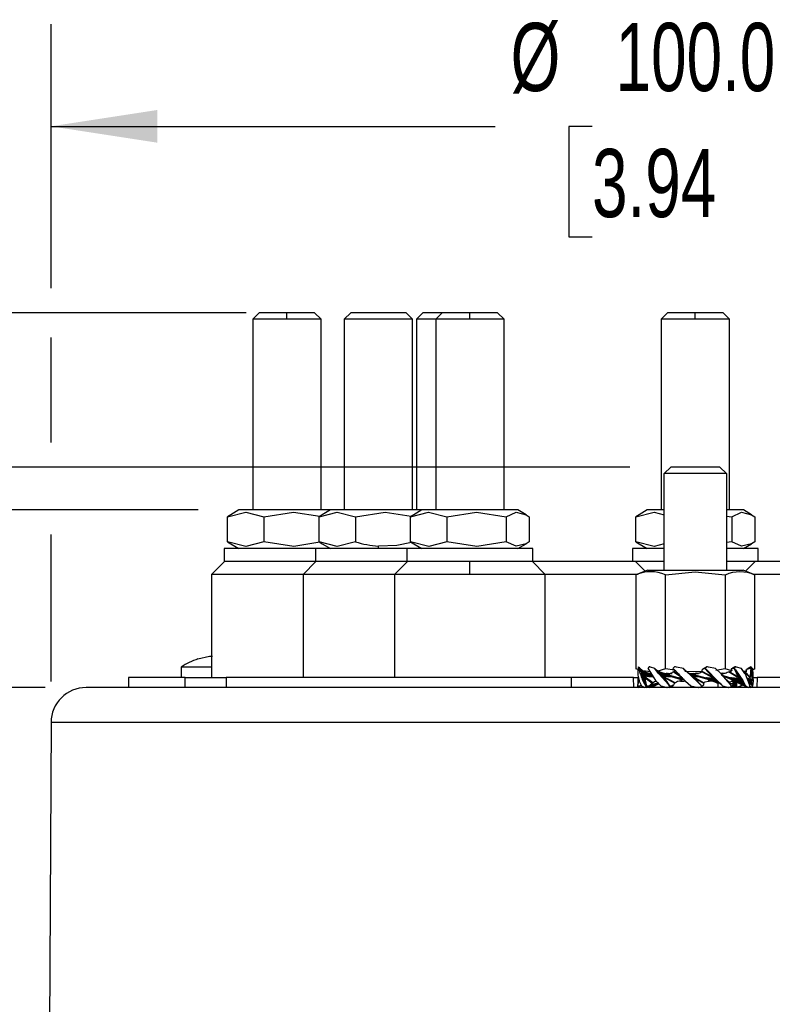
# Model space of a CAD drawing. Header units: millimetres. Extents: x 0 to 699, y 0 to 540.
# Tile 4 of 22: x 95 to 154, y 405 to 481. Entities that reach past the tile are written whole.
import ezdxf

# ---------------------------------------------------------------- set-up
doc = ezdxf.new("R2010")
doc.units = ezdxf.units.MM
doc.header["$LTSCALE"] = 2.5
doc.layers.add('DIMENSIONS', color=140, linetype='Continuous', lineweight=25)
doc.styles.add('SLDTEXTSTYLE0', font='TXT', dxfattribs={"width": 0.7})
doc.dimstyles.new('SLDDIMSTYLE0', dxfattribs={"dimtxt": 5.39502, "dimasz": 8.255, "dimexe": 0, "dimexo": 0.0625, "dimgap": 1.348755, "dimtad": 0, "dimtih": 1, "dimtoh": 1, "dimrnd": 1e-09, "dimzin": 12, "dimdsep": 46, "dimtxsty": 'SLDTEXTSTYLE0', "dimsah": 1, "dimcen": 0.09, "dimadec": 0, "dimazin": 3, "dimtfac": 1, "dimtofl": 0, "dimtmove": 0, "dimatfit": 3, "dimfxl": 0, "dimfrac": 2, "dimtolj": 1, "dimtzin": 12, "dimarcsym": 0})
doc.dimstyles.new('SLDDIMSTYLE3', dxfattribs={"dimtxt": 5.39502, "dimasz": 8.255, "dimexe": 0, "dimexo": 0.0625, "dimgap": 1.348755, "dimtad": 0, "dimtih": 1, "dimtoh": 1, "dimrnd": 1e-09, "dimzin": 4, "dimdsep": 46, "dimtxsty": 'SLDTEXTSTYLE0', "dimsah": 1, "dimcen": 0.09, "dimadec": 0, "dimazin": 1, "dimtfac": 1, "dimtofl": 0, "dimtmove": 0, "dimatfit": 3, "dimfxl": 0, "dimfrac": 2, "dimtolj": 1, "dimtzin": 12, "dimarcsym": 0})
doc.dimstyles.new('SLDDIMSTYLE4', dxfattribs={"dimtxt": 5.39502, "dimasz": 8.255, "dimexe": 0, "dimexo": 0.0625, "dimgap": 1.348755, "dimtad": 0, "dimtih": 1, "dimtoh": 1, "dimrnd": 1e-09, "dimzin": 12, "dimdsep": 46, "dimtxsty": 'SLDTEXTSTYLE0', "dimsah": 1, "dimcen": 0.09, "dimadec": 0, "dimazin": 3, "dimtfac": 1, "dimtmove": 0, "dimatfit": 0, "dimfxl": 0, "dimfrac": 2, "dimtolj": 1, "dimtzin": 12, "dimarcsym": 0})

# ---------------------------------------------------------------- blocks, each defined once
blk = doc.blocks.new('_D_4')
at = {"layer": 'DIMENSIONS'}
for p, q in [((97.88, 460.381), (97.88, 480.883)), ((197.9, 460.381), (197.9, 480.883)), ((97.88, 472.945), (132.351, 472.945)), ((139.874, 472.945), (138.063, 472.945)), ((138.063, 472.945), (138.063, 464.371)), ((155.906, 472.945), (157.718, 472.945)), ((157.718, 472.945), (157.718, 464.371)), ((197.9, 472.945), (163.43, 472.945)), ((138.063, 464.371), (139.874, 464.371)), ((157.718, 464.371), (155.906, 464.371)), ((97.88, 448.4), (97.88, 456.571)), ((197.9, 429.864), (197.9, 456.571)), ((97.88, 429.864), (97.88, 441.271))]:
    blk.add_line(p, q, dxfattribs=at)
for points in [[(97.88, 472.945), (106.135, 471.675), (106.135, 474.215)], [(197.9, 472.945), (189.645, 474.215), (189.645, 471.675)]]:
    blk.add_solid(points, dxfattribs=at)
at = {"layer": 'DIMENSIONS', "char_height": 5.2917, "attachment_point": 1, "style": 'SLDTEXTSTYLE0'}
for s, insert in [('%%c', (133.557, 480.974)), ('100.0', (141.703, 480.974)), ('3.94', (139.874, 471.192))]:
    blk.add_mtext(s, dxfattribs=dict(at, insert=insert))
blk = doc.blocks.new('_D_6')
at = {"layer": 'DIMENSIONS'}
for p, q in [((58.343, 472.945), (56.531, 472.945)), ((56.531, 472.945), (56.531, 464.371)), ((74.374, 472.945), (76.186, 472.945)), ((76.186, 472.945), (76.186, 464.371)), ((84.097, 472.945), (90.633, 472.945)), ((90.633, 472.945), (90.633, 458.476)), ((56.531, 464.371), (58.343, 464.371)), ((76.186, 464.371), (74.374, 464.371)), ((113.015, 458.476), (82.695, 458.476)), ((109.288, 443.176), (82.695, 443.176)), ((90.633, 443.176), (90.633, 427.301))]:
    blk.add_line(p, q, dxfattribs=at)
for points in [[(90.633, 458.476), (91.903, 466.731), (89.363, 466.731)], [(90.633, 443.176), (89.363, 434.921), (91.903, 434.921)]]:
    blk.add_solid(points, dxfattribs=at)
at = {"layer": 'DIMENSIONS', "char_height": 5.2917, "attachment_point": 1, "style": 'SLDTEXTSTYLE0'}
for s, insert in [('15.3', (58.343, 480.974)), ('0.60', (58.343, 471.192))]:
    blk.add_mtext(s, dxfattribs=dict(at, insert=insert))
blk = doc.blocks.new('_D_7')
at = {"layer": 'DIMENSIONS'}
for p, q in [((88.728, 429.395), (39.088, 429.395)), ((47.026, 429.395), (47.026, 396.318)), ((97.424, 429.395), (92.538, 429.395)), ((39.01, 386.536), (37.198, 386.536)), ((37.198, 386.536), (37.198, 377.961)), ((55.042, 386.536), (56.854, 386.536)), ((56.854, 386.536), (56.854, 377.961)), ((37.198, 377.961), (39.01, 377.961)), ((56.854, 377.961), (55.042, 377.961)), ((47.026, 343.676), (47.026, 376.754)), ((64.846, 343.676), (39.088, 343.676)), ((90.015, 343.676), (68.656, 343.676))]:
    blk.add_line(p, q, dxfattribs=at)
for points in [[(47.026, 429.395), (45.756, 421.14), (48.296, 421.14)], [(47.026, 343.676), (48.296, 351.931), (45.756, 351.931)]]:
    blk.add_solid(points, dxfattribs=at)
at = {"layer": 'DIMENSIONS', "char_height": 5.2917, "attachment_point": 1, "style": 'SLDTEXTSTYLE0'}
for s, insert in [('85.7', (39.01, 394.565)), ('3.37', (39.01, 384.783))]:
    blk.add_mtext(s, dxfattribs=dict(at, insert=insert))
blk = doc.blocks.new('_D_11')
at = {"layer": 'DIMENSIONS'}
for p, q in [((198.356, 429.395), (260.934, 429.395)), ((252.996, 429.395), (252.996, 387.07)), ((244.981, 377.288), (243.169, 377.288)), ((243.169, 377.288), (243.169, 368.713)), ((261.012, 377.288), (262.824, 377.288)), ((262.824, 377.288), (262.824, 368.713)), ((243.169, 368.713), (244.981, 368.713)), ((262.824, 368.713), (261.012, 368.713)), ((252.996, 325.18), (252.996, 367.506)), ((155.645, 325.18), (260.934, 325.18))]:
    blk.add_line(p, q, dxfattribs=at)
for points in [[(252.996, 429.395), (251.726, 421.14), (254.266, 421.14)], [(252.996, 325.18), (254.266, 333.435), (251.726, 333.435)]]:
    blk.add_solid(points, dxfattribs=at)
at = {"layer": 'DIMENSIONS', "char_height": 5.2917, "attachment_point": 1, "style": 'SLDTEXTSTYLE0'}
for s, insert in [('104.2', (242.736, 385.317)), ('4.10', (244.981, 375.535))]:
    blk.add_mtext(s, dxfattribs=dict(at, insert=insert))
blk = doc.blocks.new('_D_12')
at = {"layer": 'DIMENSIONS'}
for p, q in [((61.292, 408.449), (59.48, 408.449)), ((59.48, 408.449), (59.48, 399.875)), ((77.324, 408.449), (79.136, 408.449)), ((79.136, 408.449), (79.136, 399.875)), ((87.046, 408.449), (90.901, 408.449)), ((90.901, 408.449), (90.901, 359.957)), ((59.48, 399.875), (61.292, 399.875)), ((79.136, 399.875), (77.324, 399.875)), ((99.265, 359.957), (82.964, 359.957)), ((90.015, 343.676), (82.964, 343.676)), ((90.901, 343.676), (90.901, 327.801))]:
    blk.add_line(p, q, dxfattribs=at)
for points in [[(90.901, 359.957), (92.171, 368.212), (89.631, 368.212)], [(90.901, 343.676), (89.631, 335.421), (92.171, 335.421)]]:
    blk.add_solid(points, dxfattribs=at)
at = {"layer": 'DIMENSIONS', "char_height": 5.2917, "attachment_point": 1, "style": 'SLDTEXTSTYLE0'}
for s, insert in [('16.3', (61.292, 416.478)), ('0.64', (61.292, 406.696))]:
    blk.add_mtext(s, dxfattribs=dict(at, insert=insert))
blk = doc.blocks.new('_D_13')
at = {"layer": 'DIMENSIONS'}
for p, q in [((47.101, 446.495), (47.101, 462.37)), ((142.802, 446.495), (39.163, 446.495)), ((39.085, 437.945), (37.273, 437.945)), ((37.273, 437.945), (37.273, 429.371)), ((55.117, 437.945), (56.928, 437.945)), ((56.928, 437.945), (56.928, 429.371)), ((88.728, 429.395), (39.163, 429.395)), ((47.101, 429.395), (47.101, 413.52)), ((97.424, 429.395), (92.538, 429.395)), ((37.273, 429.371), (39.085, 429.371)), ((56.928, 429.371), (55.117, 429.371))]:
    blk.add_line(p, q, dxfattribs=at)
for points in [[(47.101, 446.495), (48.371, 454.75), (45.831, 454.75)], [(47.101, 429.395), (45.831, 421.14), (48.371, 421.14)]]:
    blk.add_solid(points, dxfattribs=at)
at = {"layer": 'DIMENSIONS', "char_height": 5.2917, "attachment_point": 1, "style": 'SLDTEXTSTYLE0'}
for s, insert in [('17.1', (39.085, 445.975)), ('0.67', (39.085, 436.192))]:
    blk.add_mtext(s, dxfattribs=dict(at, insert=insert))

msp = doc.modelspace()

# ---------------------------------------------------------------- linework, layer by layer
for p, q in [((114.038, 458.476), (113.538, 457.976)), ((116.19, 458.476), (114.038, 458.476)), ((116.19, 457.976), (116.19, 458.476)), ((118.342, 458.476), (116.19, 458.476)), ((118.842, 457.976), (118.342, 458.476)), ((121.138, 458.476), (120.638, 457.976)), ((125.442, 458.476), (121.138, 458.476)), ((125.942, 457.976), (125.442, 458.476)), ((126.738, 458.476), (126.238, 457.976)), ((128.238, 458.476), (126.738, 458.476)), ((128.238, 458.476), (127.738, 457.976)), ((130.39, 458.476), (128.238, 458.476)), ((130.39, 457.976), (130.39, 458.476)), ((132.542, 458.476), (130.39, 458.476)), ((133.042, 457.976), (132.542, 458.476)), ((145.738, 458.476), (145.238, 457.976)), ((147.89, 458.476), (145.738, 458.476)), ((147.89, 457.976), (147.89, 458.476)), ((150.042, 458.476), (147.89, 458.476)), ((150.542, 457.976), (150.042, 458.476)), ((116.19, 457.976), (113.538, 457.976)), ((113.538, 457.976), (113.538, 443.176)), ((118.842, 457.976), (116.19, 457.976)), ((118.842, 443.176), (118.842, 457.976)), ((125.942, 457.976), (120.638, 457.976)), ((120.638, 457.976), (120.638, 443.176)), ((125.942, 443.176), (125.942, 457.976)), ((127.738, 457.976), (126.238, 457.976)), ((126.238, 457.976), (126.238, 443.176)), ((130.39, 457.976), (127.738, 457.976)), ((127.738, 457.976), (127.738, 443.176)), ((133.042, 457.976), (130.39, 457.976)), ((133.042, 443.176), (133.042, 457.976)), ((145.238, 457.976), (145.238, 443.176)), ((147.89, 457.976), (145.238, 457.976)), ((150.542, 457.976), (147.89, 457.976)), ((150.542, 443.176), (150.542, 457.976)), ((145.477, 445.995), (145.977, 446.495)), ((149.803, 446.495), (145.977, 446.495)), ((149.803, 446.495), (150.303, 445.995)), ((150.303, 445.995), (145.477, 445.995)), ((145.477, 438.495), (145.477, 445.995)), ((150.303, 445.995), (150.303, 438.495)), ((112.463, 443.176), (111.831, 442.811)), ((119.563, 443.176), (112.463, 443.176)), ((119.563, 443.176), (118.931, 442.811)), ((126.663, 443.176), (119.563, 443.176)), ((126.663, 443.176), (126.031, 442.811)), ((134.117, 443.176), (126.663, 443.176)), ((134.75, 442.811), (134.117, 443.176)), ((144.163, 443.176), (143.531, 442.811)), ((145.477, 443.176), (144.163, 443.176)), ((151.617, 443.176), (150.303, 443.176)), ((152.25, 442.811), (151.617, 443.176)), ((111.831, 442.811), (111.58, 442.643)), ((111.58, 440.709), (111.58, 442.643)), ((114.409, 442.643), (114.409, 440.709)), ((118.931, 442.811), (118.68, 442.643)), ((118.68, 440.709), (118.68, 442.643)), ((121.509, 442.643), (121.509, 440.709)), ((126.031, 442.811), (125.78, 442.643)), ((125.78, 440.709), (125.78, 442.643)), ((128.609, 442.643), (128.609, 440.709)), ((133.219, 442.643), (133.219, 440.709)), ((134.75, 442.811), (135.001, 442.643)), ((135.001, 442.643), (135.001, 440.709)), ((143.531, 442.811), (143.28, 442.643)), ((143.28, 440.709), (143.28, 442.643)), ((150.303, 442.708), (150.719, 442.643)), ((150.719, 442.643), (150.719, 440.709)), ((152.25, 442.811), (152.501, 442.643)), ((152.501, 442.643), (152.501, 440.709)), ((111.31, 440.176), (111.31, 439.176)), ((118.41, 440.176), (111.31, 440.176)), ((111.58, 440.709), (111.831, 440.542)), ((111.831, 440.542), (112.463, 440.176)), ((118.41, 440.176), (118.41, 439.176)), ((125.51, 440.176), (118.41, 440.176)), ((118.68, 440.709), (118.931, 440.542)), ((118.931, 440.542), (119.563, 440.176)), ((123.29, 440.176), (123.29, 440.369)), ((125.51, 440.176), (125.51, 439.176)), ((135.27, 440.176), (125.51, 440.176)), ((125.78, 440.709), (126.031, 440.542)), ((126.031, 440.542), (126.663, 440.176)), ((134.117, 440.176), (134.75, 440.542)), ((135.001, 440.709), (134.75, 440.542)), ((135.27, 439.176), (135.27, 440.176)), ((143.01, 440.176), (143.01, 439.176)), ((145.477, 440.176), (143.01, 440.176)), ((143.28, 440.709), (143.531, 440.542)), ((143.531, 440.542), (144.163, 440.176)), ((150.719, 440.709), (150.303, 440.644)), ((152.77, 440.176), (150.303, 440.176)), ((151.617, 440.176), (152.25, 440.542)), ((152.501, 440.709), (152.25, 440.542)), ((152.77, 439.176), (152.77, 440.176)), ((111.34, 439.176), (110.34, 438.176)), ((118.41, 439.176), (111.31, 439.176)), ((118.44, 439.176), (117.44, 438.176)), ((125.51, 439.176), (118.41, 439.176)), ((125.54, 439.176), (124.54, 438.176)), ((135.27, 439.176), (125.51, 439.176)), ((130.39, 438.176), (130.39, 439.176)), ((136.24, 438.176), (135.24, 439.176)), ((143.24, 439.176), (135.24, 439.176)), ((143.993, 438.423), (143.24, 439.176)), ((145.477, 439.176), (143.24, 439.176)), ((152.54, 439.176), (150.303, 439.176)), ((152.54, 439.176), (151.787, 438.423)), ((160.51, 439.176), (152.54, 439.176)), ((117.44, 438.176), (110.34, 438.176)), ((110.34, 438.176), (110.34, 430.176)), ((124.54, 438.176), (117.44, 438.176)), ((117.44, 438.176), (117.44, 430.176)), ((130.39, 438.176), (124.54, 438.176)), ((124.54, 438.176), (124.54, 430.176)), ((136.24, 438.176), (130.39, 438.176)), ((136.24, 430.176), (136.24, 438.176)), ((143.464, 438.176), (136.24, 438.176)), ((144.171, 438.495), (143.271, 438.132)), ((143.271, 438.132), (143.271, 430.859)), ((144.171, 438.495), (151.609, 438.495)), ((145.581, 430.859), (145.581, 438.132)), ((150.2, 438.132), (150.2, 430.859)), ((152.509, 438.132), (151.609, 438.495)), ((159.54, 438.176), (152.386, 438.176)), ((152.509, 430.859), (152.509, 438.132)), ((110.181, 431.801), (109.281, 431.6)), ((110.406, 431.817), (110.181, 431.801)), ((110.34, 430.988), (107.981, 430.988)), ((107.981, 430.988), (107.981, 430.176)), ((109.281, 431.6), (109.281, 431.615)), ((143.476, 430.999), (143.431, 430.798)), ((143.556, 430.923), (143.476, 430.999)), ((143.48, 430.991), (143.476, 430.999)), ((143.539, 430.867), (143.48, 430.991)), ((143.556, 430.923), (143.48, 430.991)), ((143.813, 430.683), (143.556, 430.923)), ((144.31, 431.013), (144.211, 430.881)), ((144.35, 431.005), (144.31, 431.013)), ((144.4, 430.991), (144.35, 431.005)), ((144.752, 430.867), (144.4, 430.991)), ((146.286, 431.013), (146.156, 430.881)), ((146.35, 431.005), (146.286, 431.013)), ((146.428, 430.991), (146.35, 431.005)), ((146.961, 430.867), (146.428, 430.991)), ((148.621, 430.918), (148.575, 430.888)), ((148.637, 430.929), (148.621, 430.918)), ((148.679, 430.955), (148.637, 430.929)), ((148.772, 431.013), (148.652, 430.881)), ((148.721, 430.981), (148.679, 430.955)), ((148.763, 431.007), (148.721, 430.981)), ((148.772, 431.013), (148.763, 431.007)), ((148.838, 431.005), (148.772, 431.013)), ((148.921, 430.991), (148.838, 431.005)), ((149.466, 430.867), (148.921, 430.991)), ((150.795, 430.918), (150.742, 430.888)), ((150.815, 430.929), (150.795, 430.918)), ((150.865, 430.955), (150.815, 430.929)), ((150.916, 430.981), (150.865, 430.955)), ((150.977, 431.013), (150.906, 430.881)), ((150.966, 431.007), (150.916, 430.981)), ((150.977, 431.013), (150.966, 431.007)), ((151.026, 431.005), (150.977, 431.013)), ((151.086, 430.991), (151.026, 431.005)), ((151.47, 430.867), (151.086, 430.991)), ((152.047, 430.918), (152.003, 430.888)), ((152.064, 430.929), (152.047, 430.918)), ((152.106, 430.955), (152.064, 430.929)), ((152.149, 430.981), (152.106, 430.955)), ((152.193, 431.007), (152.149, 430.981)), ((152.203, 431.013), (152.193, 431.007)), ((152.203, 431.013), (152.203, 430.881)), ((152.218, 431.005), (152.203, 431.013)), ((152.237, 430.991), (152.218, 431.005)), ((152.338, 430.866), (152.237, 430.991)), ((103.89, 430.176), (103.883, 429.395)), ((108.287, 430.176), (103.89, 430.176)), ((108.282, 429.395), (108.287, 430.176)), ((108.287, 430.176), (111.503, 430.176)), ((111.484, 430.176), (111.478, 429.395)), ((138.275, 430.176), (111.484, 430.176)), ((138.273, 429.395), (138.275, 430.176)), ((143.1, 430.176), (138.275, 430.176)), ((143.1, 430.176), (143.39, 430.176)), ((143.107, 429.395), (143.1, 430.176)), ((143.431, 430.798), (143.271, 430.859)), ((143.426, 430.797), (143.271, 430.859)), ((143.426, 430.799), (143.424, 430.767)), ((143.431, 430.798), (143.426, 430.799)), ((143.611, 430.486), (143.539, 430.867)), ((143.55, 430.856), (143.539, 430.867)), ((143.55, 430.856), (143.767, 430.435)), ((143.625, 430.434), (143.611, 430.486)), ((143.743, 430.378), (143.611, 430.486)), ((143.752, 430.331), (143.625, 430.434)), ((143.628, 430.79), (143.851, 430.376)), ((143.686, 430.746), (143.901, 430.37)), ((143.743, 430.378), (143.752, 430.331)), ((143.744, 430.706), (143.939, 430.383)), ((143.752, 430.331), (143.992, 429.624)), ((143.767, 430.435), (143.814, 430.393)), ((143.802, 430.669), (143.977, 430.396)), ((144.406, 430.62), (143.813, 430.683)), ((143.814, 430.393), (144.067, 429.516)), ((143.814, 430.393), (143.839, 430.372)), ((143.839, 430.372), (143.909, 430.254)), ((143.86, 430.636), (144.014, 430.41)), ((143.901, 430.37), (143.91, 430.353)), ((143.909, 430.254), (143.933, 430.193)), ((143.909, 430.254), (143.942, 430.23)), ((143.918, 430.605), (144.051, 430.421)), ((143.933, 430.193), (144.04, 429.741)), ((143.933, 430.193), (143.959, 430.174)), ((143.971, 430.334), (143.939, 430.383)), ((143.939, 430.383), (143.959, 430.333)), ((143.942, 430.23), (143.959, 430.174)), ((143.994, 430.193), (143.942, 430.23)), ((143.95, 430.334), (143.959, 430.333)), ((143.959, 430.333), (143.971, 430.334)), ((143.959, 430.174), (144.545, 429.729)), ((143.976, 430.578), (144.089, 430.431)), ((144.031, 430.317), (143.977, 430.396)), ((143.977, 430.396), (144.01, 430.317)), ((144.589, 429.764), (143.994, 430.193)), ((144.091, 430.302), (144.014, 430.41)), ((144.014, 430.41), (144.061, 430.304)), ((144.031, 430.317), (144.061, 430.304)), ((144.035, 430.553), (144.127, 430.441)), ((144.051, 430.421), (144.052, 430.419)), ((144.152, 430.289), (144.052, 430.419)), ((144.052, 430.419), (144.112, 430.294)), ((144.058, 430.588), (144.201, 430.538)), ((144.058, 430.588), (144.427, 430.441)), ((144.215, 430.277), (144.089, 430.431)), ((144.089, 430.431), (144.163, 430.284)), ((144.091, 430.302), (144.112, 430.294)), ((144.094, 430.53), (144.164, 430.451)), ((144.255, 430.292), (144.127, 430.441)), ((144.127, 430.441), (144.215, 430.277)), ((144.152, 430.289), (144.163, 430.284)), ((144.154, 430.509), (144.201, 430.46)), ((144.164, 430.451), (144.188, 430.408)), ((144.292, 430.311), (144.164, 430.451)), ((144.188, 430.408), (144.255, 430.292)), ((144.201, 430.538), (144.335, 430.495)), ((144.201, 430.538), (144.458, 430.45)), ((144.201, 430.46), (144.228, 430.415)), ((144.33, 430.329), (144.201, 430.46)), ((144.211, 430.881), (144.273, 430.767)), ((144.217, 430.487), (144.237, 430.469)), ((144.228, 430.415), (144.292, 430.311)), ((144.237, 430.469), (144.33, 430.329)), ((144.367, 430.346), (144.237, 430.469)), ((144.276, 430.268), (144.255, 430.292)), ((144.273, 430.767), (144.803, 429.957)), ((144.517, 430.247), (144.281, 430.464)), ((144.281, 430.464), (144.305, 430.432)), ((144.34, 430.26), (144.292, 430.311)), ((144.305, 430.432), (144.367, 430.346)), ((144.331, 430.327), (144.33, 430.329)), ((144.404, 430.255), (144.331, 430.327)), ((144.471, 430.251), (144.367, 430.346)), ((144.558, 430.332), (144.401, 430.407)), ((144.404, 430.255), (144.471, 430.251)), ((144.461, 430.367), (144.423, 430.395)), ((144.427, 430.441), (144.432, 430.435)), ((144.461, 430.367), (144.499, 430.35)), ((144.471, 430.251), (144.517, 430.247)), ((144.499, 430.35), (144.612, 430.207)), ((144.612, 430.206), (144.517, 430.247)), ((145.043, 430.486), (144.752, 430.867)), ((144.766, 430.856), (144.752, 430.867)), ((144.766, 430.856), (145.18, 430.435)), ((144.838, 430.79), (145.279, 430.376)), ((145.341, 430.354), (144.895, 430.746)), ((145.402, 430.334), (144.952, 430.706)), ((145.581, 430.859), (144.987, 430.672)), ((145.464, 430.317), (145.008, 430.669)), ((145.084, 430.434), (145.043, 430.486)), ((145.199, 430.378), (145.043, 430.486)), ((145.527, 430.302), (145.065, 430.636)), ((145.798, 429.624), (145.084, 430.434)), ((145.232, 430.331), (145.084, 430.434)), ((145.592, 430.289), (145.122, 430.605)), ((145.18, 430.588), (145.332, 430.538)), ((145.18, 430.588), (145.838, 430.401)), ((145.659, 430.278), (145.18, 430.578)), ((145.18, 430.435), (145.273, 430.372)), ((145.199, 430.378), (145.232, 430.331)), ((145.232, 430.331), (145.798, 429.624)), ((145.728, 430.268), (145.239, 430.553)), ((145.273, 430.372), (145.398, 430.254)), ((145.8, 430.26), (145.298, 430.53)), ((145.332, 430.538), (145.489, 430.495)), ((145.332, 430.538), (145.856, 430.413)), ((145.874, 430.255), (145.361, 430.509)), ((145.398, 430.254), (145.451, 430.193)), ((146.322, 429.764), (145.398, 430.254)), ((145.952, 430.251), (145.43, 430.487)), ((145.451, 430.193), (146.288, 429.729)), ((145.489, 430.495), (146.092, 430.495)), ((145.504, 430.495), (145.872, 430.424)), ((145.533, 430.495), (145.889, 430.434)), ((145.561, 430.495), (145.905, 430.444)), ((146.275, 430.736), (145.581, 430.859)), ((145.589, 430.495), (145.905, 430.455)), ((145.614, 430.495), (145.823, 430.473)), ((145.678, 430.491), (145.63, 430.495)), ((145.678, 430.491), (145.785, 430.48)), ((145.726, 430.489), (145.678, 430.491)), ((145.726, 430.489), (145.785, 430.48)), ((145.785, 430.48), (145.823, 430.473)), ((145.786, 430.367), (145.801, 430.395)), ((146.949, 430.024), (145.786, 430.367)), ((145.801, 430.395), (145.894, 430.501)), ((145.801, 430.395), (146.618, 430.144)), ((145.874, 430.255), (145.952, 430.251)), ((145.952, 430.251), (146.01, 430.247)), ((146.01, 430.247), (146.868, 429.996)), ((146.13, 430.581), (146.183, 430.605)), ((146.154, 430.863), (146.275, 430.736)), ((146.156, 430.881), (146.271, 430.767)), ((146.156, 430.879), (146.156, 430.881)), ((146.183, 430.605), (146.212, 430.623)), ((146.888, 430.137), (146.183, 430.605)), ((146.824, 430.198), (146.212, 430.623)), ((146.271, 430.767), (147.066, 429.957)), ((146.823, 430.07), (146.6, 430.151)), ((146.658, 430.14), (146.618, 430.144)), ((146.708, 430.136), (146.658, 430.14)), ((147.005, 430.004), (146.658, 430.14)), ((146.888, 430.137), (146.824, 430.198)), ((146.897, 430.13), (146.888, 430.137)), ((147.38, 430.486), (146.961, 430.867)), ((146.974, 430.856), (146.961, 430.867)), ((146.974, 430.856), (147.453, 430.435)), ((147.017, 430.79), (147.536, 430.376)), ((148.474, 430.626), (147.078, 430.642)), ((147.924, 430.26), (147.326, 430.53)), ((147.338, 430.532), (147.756, 430.401)), ((147.58, 430.354), (147.357, 430.52)), ((147.623, 430.334), (147.357, 430.52)), ((147.762, 430.289), (147.358, 430.519)), ((147.813, 430.278), (147.358, 430.518)), ((147.984, 430.255), (147.37, 430.509)), ((147.433, 430.434), (147.38, 430.486)), ((147.509, 430.378), (147.38, 430.486)), ((147.406, 430.495), (148.137, 430.495)), ((147.668, 430.317), (147.407, 430.487)), ((147.408, 430.495), (147.742, 430.424)), ((147.714, 430.302), (147.408, 430.489)), ((147.867, 430.268), (147.409, 430.492)), ((147.411, 430.495), (147.735, 430.434)), ((147.413, 430.495), (147.727, 430.444)), ((147.416, 430.495), (147.704, 430.455)), ((147.418, 430.495), (147.602, 430.473)), ((147.419, 430.5), (147.749, 430.413)), ((148.049, 430.251), (147.423, 430.487)), ((148.269, 429.624), (147.433, 430.434)), ((147.557, 430.331), (147.433, 430.434)), ((147.435, 430.483), (147.815, 430.345)), ((147.453, 430.491), (147.554, 430.48)), ((147.453, 430.435), (147.537, 430.372)), ((147.478, 430.489), (147.554, 430.48)), ((147.509, 430.378), (147.557, 430.331)), ((147.537, 430.372), (147.678, 430.254)), ((147.554, 430.48), (147.602, 430.473)), ((147.557, 430.331), (148.269, 429.624)), ((147.602, 430.473), (147.704, 430.455)), ((147.678, 430.254), (147.743, 430.193)), ((148.554, 429.764), (147.678, 430.254)), ((147.704, 430.455), (147.719, 430.452)), ((147.768, 430.495), (147.719, 430.452)), ((147.719, 430.452), (147.727, 430.444)), ((147.727, 430.444), (147.735, 430.434)), ((147.735, 430.434), (147.742, 430.424)), ((147.742, 430.424), (147.749, 430.413)), ((147.743, 430.193), (148.539, 429.729)), ((147.749, 430.413), (147.756, 430.401)), ((147.756, 430.401), (147.779, 430.367)), ((147.779, 430.367), (147.842, 430.395)), ((149.045, 430.024), (147.779, 430.367)), ((147.842, 430.395), (147.973, 430.501)), ((147.842, 430.395), (148.761, 430.144)), ((147.984, 430.255), (148.049, 430.251)), ((148.049, 430.251), (148.099, 430.247)), ((148.099, 430.247), (149.004, 429.996)), ((148.309, 430.581), (148.404, 430.605)), ((148.39, 430.667), (148.474, 430.626)), ((148.404, 430.605), (148.462, 430.623)), ((149.3, 430.137), (148.404, 430.605)), ((148.416, 430.766), (148.453, 430.805)), ((148.575, 430.888), (148.453, 430.805)), ((148.462, 430.623), (148.474, 430.626)), ((149.238, 430.198), (148.462, 430.623)), ((148.646, 430.879), (148.652, 430.881)), ((148.652, 430.881), (148.783, 430.767)), ((148.817, 430.14), (148.761, 430.144)), ((148.783, 430.767), (149.591, 429.957)), ((149.449, 430.06), (148.783, 430.767)), ((148.892, 430.136), (148.817, 430.14)), ((149.416, 429.904), (148.817, 430.14)), ((149.3, 430.137), (149.238, 430.198)), ((149.438, 430.019), (149.3, 430.137)), ((149.878, 430.486), (149.466, 430.867)), ((150.2, 430.859), (149.48, 430.732)), ((149.928, 430.434), (149.878, 430.486)), ((149.899, 430.395), (150.026, 430.501)), ((149.899, 430.495), (150.104, 430.495)), ((149.899, 430.395), (150.628, 430.144)), ((150.619, 429.624), (149.928, 430.434)), ((150.774, 430.024), (150.021, 430.291)), ((150.095, 430.251), (150.122, 430.247)), ((150.122, 430.247), (150.786, 429.996)), ((150.734, 430.685), (150.2, 430.859)), ((150.355, 430.581), (150.462, 430.605)), ((150.462, 430.605), (150.529, 430.623)), ((151.264, 430.137), (150.462, 430.605)), ((150.529, 430.623), (150.734, 430.685)), ((151.224, 430.198), (150.529, 430.623)), ((150.682, 430.14), (150.628, 430.144)), ((150.675, 430.846), (150.665, 430.826)), ((150.665, 430.826), (150.734, 430.685)), ((150.742, 430.888), (150.675, 430.846)), ((150.757, 430.136), (150.682, 430.14)), ((151.086, 429.904), (150.682, 430.14)), ((150.896, 430.879), (150.906, 430.881)), ((150.906, 430.881), (151.012, 430.767)), ((151.432, 430.06), (151.012, 430.767)), ((151.012, 430.767), (151.576, 429.957)), ((151.264, 430.137), (151.224, 430.198)), ((151.365, 430.019), (151.264, 430.137)), ((151.746, 430.486), (151.47, 430.867)), ((151.893, 430.667), (151.628, 430.649)), ((151.704, 430.605), (151.759, 430.623)), ((152.157, 430.137), (151.704, 430.605)), ((151.776, 430.434), (151.746, 430.486)), ((151.759, 430.623), (151.893, 430.667)), ((152.151, 430.198), (151.759, 430.623)), ((152.103, 429.624), (151.776, 430.434)), ((151.809, 430.744), (151.826, 430.766)), ((151.809, 430.744), (151.893, 430.667)), ((151.826, 430.766), (151.889, 430.805)), ((152.003, 430.888), (151.889, 430.805)), ((152.157, 430.137), (152.151, 430.198)), ((152.189, 430.019), (152.157, 430.137)), ((152.192, 430.879), (152.203, 430.881)), ((152.203, 430.881), (152.249, 430.767)), ((152.29, 430.06), (152.249, 430.767)), ((152.249, 430.767), (152.39, 429.957)), ((152.347, 430.797), (152.338, 430.866)), ((152.509, 430.859), (152.347, 430.797)), ((152.347, 430.797), (152.352, 430.798)), ((152.389, 430.486), (152.352, 430.798)), ((152.353, 430.796), (152.512, 430.86)), ((152.39, 430.434), (152.389, 430.486)), ((152.39, 429.983), (152.39, 430.408)), ((152.39, 430.176), (152.68, 430.176)), ((152.68, 430.176), (152.674, 429.395)), ((157.506, 430.176), (152.68, 430.176)), ((195.181, 429.395), (100.599, 429.395)), ((143.51, 430.002), (143.424, 429.624)), ((143.433, 429.51), (143.424, 429.624)), ((143.443, 429.512), (143.433, 429.51)), ((143.466, 429.395), (143.433, 429.51)), ((143.513, 429.41), (143.547, 429.436)), ((143.52, 429.957), (143.537, 429.905)), ((143.537, 429.905), (143.707, 429.524)), ((143.547, 429.436), (143.616, 429.478)), ((143.547, 429.436), (143.58, 429.462)), ((143.58, 429.462), (143.593, 429.473)), ((143.58, 429.462), (143.58, 429.462)), ((143.593, 429.473), (143.627, 429.503)), ((143.707, 429.524), (143.96, 429.4)), ((143.96, 429.4), (143.974, 429.395)), ((144.067, 429.516), (143.992, 429.624)), ((144.039, 429.395), (144.071, 429.51)), ((144.04, 429.741), (144.103, 429.515)), ((144.04, 429.741), (144.082, 429.512)), ((144.071, 429.51), (144.067, 429.516)), ((144.082, 429.512), (144.071, 429.51)), ((144.103, 429.515), (144.082, 429.512)), ((144.094, 429.41), (144.143, 429.436)), ((144.143, 429.436), (144.191, 429.462)), ((144.191, 429.462), (144.21, 429.473)), ((144.21, 429.473), (144.261, 429.503)), ((144.297, 429.395), (144.23, 429.485)), ((144.261, 429.503), (144.393, 429.586)), ((144.321, 429.41), (144.977, 429.715)), ((144.321, 429.41), (144.33, 429.436)), ((144.33, 429.436), (144.983, 429.722)), ((144.33, 429.436), (144.338, 429.462)), ((144.333, 429.395), (145.044, 429.745)), ((144.338, 429.462), (145.053, 429.757)), ((144.338, 429.462), (144.34, 429.473)), ((144.34, 429.473), (145.061, 429.739)), ((144.34, 429.473), (144.346, 429.503)), ((145.043, 429.768), (144.346, 429.503)), ((144.982, 429.711), (144.365, 429.395)), ((144.4, 429.4), (144.383, 429.395)), ((144.391, 429.625), (145.043, 429.768)), ((144.457, 429.625), (144.393, 429.586)), ((145.041, 429.663), (144.4, 429.4)), ((144.752, 429.524), (144.4, 429.4)), ((144.545, 429.729), (144.589, 429.764)), ((144.752, 429.524), (144.766, 429.535)), ((144.778, 429.549), (144.766, 429.535)), ((144.803, 429.957), (144.845, 429.905)), ((144.845, 429.905), (145.204, 429.524)), ((145.204, 429.524), (145.688, 429.4)), ((145.688, 429.4), (145.713, 429.395)), ((145.922, 429.51), (145.798, 429.624)), ((145.835, 429.395), (145.922, 429.51)), ((145.881, 429.41), (145.929, 429.436)), ((145.929, 429.436), (145.977, 429.462)), ((145.977, 429.462), (145.996, 429.473)), ((146.138, 429.395), (146.138, 429.559)), ((146.234, 429.625), (146.184, 429.586)), ((146.288, 429.729), (146.322, 429.764)), ((147.008, 430.007), (146.708, 430.136)), ((146.868, 429.996), (146.734, 429.89)), ((147.01, 430.011), (146.754, 430.13)), ((146.878, 429.895), (146.771, 429.895)), ((147.01, 430.014), (146.796, 430.123)), ((147.013, 430.016), (146.835, 430.113)), ((146.949, 430.024), (146.868, 429.996)), ((147.014, 430.018), (146.872, 430.102)), ((146.878, 429.895), (147.054, 429.895)), ((147.009, 429.99), (146.949, 430.024)), ((146.967, 430.058), (146.967, 430.057)), ((147.027, 429.978), (147.009, 429.99)), ((147.065, 429.957), (147.046, 429.967)), ((147.066, 429.957), (147.12, 429.905)), ((147.12, 429.905), (147.553, 429.524)), ((147.553, 429.524), (148.115, 429.4)), ((148.115, 429.4), (148.144, 429.395)), ((148.397, 429.51), (148.269, 429.624)), ((148.284, 429.395), (148.397, 429.51)), ((148.305, 429.41), (148.337, 429.436)), ((148.337, 429.436), (148.37, 429.462)), ((148.37, 429.462), (148.383, 429.473)), ((148.537, 429.625), (148.517, 429.586)), ((148.539, 429.729), (148.554, 429.764)), ((149.004, 429.996), (148.887, 429.89)), ((149.479, 429.882), (148.892, 430.136)), ((148.923, 429.895), (148.9, 429.895)), ((148.923, 429.895), (148.961, 429.895)), ((148.961, 429.895), (149.007, 429.939)), ((149.27, 429.895), (148.961, 429.895)), ((149.535, 429.861), (148.962, 430.13)), ((149.045, 430.024), (149.004, 429.996)), ((149.007, 429.939), (149.01, 429.947)), ((149.022, 429.936), (149.007, 429.939)), ((149.01, 429.947), (149.014, 429.957)), ((149.014, 429.957), (149.019, 429.967)), ((149.596, 429.816), (149.014, 429.957)), ((149.531, 429.834), (149.022, 429.936)), ((149.117, 429.918), (149.022, 429.936)), ((149.024, 429.978), (149.03, 429.99)), ((149.024, 429.978), (149.656, 429.774)), ((149.588, 429.838), (149.029, 430.123)), ((149.03, 429.99), (149.045, 430.024)), ((149.03, 429.99), (149.702, 429.715)), ((149.639, 429.813), (149.093, 430.113)), ((149.252, 429.897), (149.117, 429.918)), ((149.162, 429.911), (149.117, 429.918)), ((149.689, 429.786), (149.154, 430.102)), ((149.271, 429.9), (149.162, 429.911)), ((149.739, 429.755), (149.214, 430.089)), ((149.788, 429.722), (149.271, 430.074)), ((149.271, 429.9), (149.4, 429.882)), ((149.838, 429.685), (149.326, 430.057)), ((149.887, 429.645), (149.381, 430.037)), ((149.587, 429.845), (149.389, 429.876)), ((149.936, 429.601), (149.435, 430.015)), ((149.53, 429.956), (149.438, 430.019)), ((149.449, 430.06), (149.591, 429.957)), ((149.492, 430.013), (149.449, 430.06)), ((149.492, 430.013), (149.64, 429.905)), ((149.996, 429.535), (149.53, 429.956)), ((149.591, 429.957), (149.64, 429.905)), ((149.64, 429.905), (150.01, 429.524)), ((149.643, 429.778), (149.643, 429.395)), ((150.01, 429.524), (149.996, 429.535)), ((150.01, 429.524), (150.471, 429.4)), ((150.574, 429.764), (150.215, 430.085)), ((150.323, 429.971), (150.585, 429.729)), ((150.471, 429.4), (150.494, 429.395)), ((150.585, 429.729), (150.574, 429.764)), ((150.607, 429.395), (150.711, 429.51)), ((150.711, 429.51), (150.619, 429.624)), ((150.634, 429.625), (150.65, 429.586)), ((150.637, 429.674), (150.821, 429.768)), ((150.689, 429.99), (151.891, 429.452)), ((150.786, 429.996), (150.724, 429.89)), ((151.074, 429.845), (150.74, 429.9)), ((150.821, 429.768), (150.742, 429.503)), ((150.795, 429.473), (150.742, 429.503)), ((151.155, 429.882), (150.757, 430.136)), ((150.774, 430.024), (150.786, 429.996)), ((150.795, 429.473), (150.866, 429.845)), ((150.815, 429.462), (150.795, 429.473)), ((150.865, 429.436), (150.815, 429.462)), ((150.821, 429.768), (150.866, 429.844)), ((151.219, 429.861), (150.83, 430.13)), ((150.916, 429.41), (150.865, 429.436)), ((151.281, 429.838), (150.9, 430.123)), ((151.342, 429.813), (150.969, 430.113)), ((151.402, 429.786), (151.036, 430.102)), ((151.086, 429.4), (151.066, 429.395)), ((151.308, 429.749), (151.074, 429.845)), ((151.096, 429.99), (151.086, 429.4)), ((151.47, 429.524), (151.086, 429.4)), ((151.463, 429.755), (151.101, 430.089)), ((151.522, 429.722), (151.166, 430.074)), ((151.582, 429.685), (151.229, 430.057)), ((151.642, 429.645), (151.292, 430.037)), ((151.702, 429.601), (151.356, 430.015)), ((151.452, 429.956), (151.365, 430.019)), ((151.427, 429.601), (151.47, 429.686)), ((151.454, 430.013), (151.432, 430.06)), ((151.432, 430.06), (151.576, 429.957)), ((151.78, 429.535), (151.452, 429.956)), ((151.454, 430.013), (151.604, 429.905)), ((151.469, 429.535), (151.514, 429.638)), ((151.469, 429.535), (151.47, 429.524)), ((151.531, 429.608), (151.47, 429.524)), ((151.576, 429.957), (151.604, 429.905)), ((151.604, 429.905), (151.793, 429.524)), ((151.793, 429.524), (151.78, 429.535)), ((151.793, 429.524), (152.007, 429.4)), ((152.052, 429.755), (151.97, 430.089)), ((152.007, 429.4), (152.017, 429.395)), ((152.103, 429.722), (152.021, 430.074)), ((152.068, 429.395), (152.13, 429.51)), ((152.155, 429.685), (152.072, 430.057)), ((152.185, 429.395), (152.087, 429.484)), ((152.149, 429.41), (152.095, 429.462)), ((152.099, 429.505), (152.237, 429.4)), ((152.13, 429.51), (152.103, 429.624)), ((152.104, 429.521), (152.212, 429.395)), ((152.149, 429.41), (152.106, 429.436)), ((152.206, 429.645), (152.124, 430.037)), ((152.258, 429.601), (152.176, 430.015)), ((152.242, 429.956), (152.189, 430.019)), ((152.237, 429.4), (152.231, 429.395)), ((152.338, 429.524), (152.237, 429.4)), ((152.33, 429.535), (152.242, 429.956)), ((152.285, 430.013), (152.29, 430.06)), ((152.285, 430.013), (152.389, 429.905)), ((152.29, 430.06), (152.39, 429.957)), ((152.338, 429.524), (152.33, 429.535)), ((152.389, 429.905), (152.338, 429.524)), ((152.39, 429.957), (152.389, 429.905)), ((97.88, 426.689), (97.497, 345.169)), ((197.9, 426.689), (97.88, 426.689))]:
    msp.add_line(p, q)
at = {"flags": 128}
for points in [[(111.58, 442.643), (112.992, 443.003), (114.409, 442.643)], [(114.409, 442.643), (116.71, 443.003), (118.744, 442.686)], [(118.68, 442.643), (120.092, 443.003), (121.509, 442.643)], [(121.509, 442.643), (123.81, 443.003), (125.844, 442.686)], [(125.78, 442.643), (127.192, 443.003), (128.609, 442.643)], [(128.609, 442.643), (130.91, 443.003), (133.219, 442.643)], [(133.219, 442.643), (133.984, 442.995), (134.75, 442.811)], [(143.28, 442.643), (144.692, 443.003), (145.477, 442.804)], [(150.719, 442.643), (151.484, 442.995), (152.25, 442.811)], [(114.409, 440.709), (112.997, 440.349), (111.58, 440.709)], [(118.744, 440.666), (116.719, 440.349), (114.409, 440.709)], [(121.509, 440.709), (120.097, 440.349), (118.68, 440.709)], [(125.862, 440.654), (124.714, 440.408), (123.29, 440.369)], [(128.609, 440.709), (127.197, 440.349), (125.78, 440.709)], [(133.219, 440.709), (130.919, 440.349), (128.609, 440.709)], [(134.75, 440.542), (133.983, 440.357), (133.219, 440.709)], [(145.477, 440.548), (144.697, 440.349), (143.28, 440.709)], [(152.25, 440.542), (151.483, 440.357), (150.719, 440.709)], [(145.581, 438.132), (147.884, 438.382), (150.2, 438.132)], [(143.628, 430.79), (143.584, 430.827), (143.55, 430.856)], [(143.686, 430.746), (143.655, 430.77), (143.628, 430.79)], [(143.744, 430.706), (143.713, 430.728), (143.686, 430.746)], [(143.767, 430.435), (143.762, 430.433), (143.758, 430.43), (143.751, 430.418), (143.743, 430.378)], [(143.802, 430.669), (143.771, 430.689), (143.744, 430.706)], [(143.86, 430.636), (143.829, 430.654), (143.802, 430.669)], [(143.813, 430.683), (143.936, 430.634), (144.058, 430.588)], [(143.95, 430.334), (143.932, 430.341), (143.909, 430.353)], [(143.994, 430.193), (143.989, 430.21), (143.978, 430.243), (143.95, 430.334)], [(143.971, 430.334), (143.991, 430.323), (144.01, 430.317)], [(144.01, 430.317), (144.021, 430.316), (144.031, 430.317)], [(144.061, 430.304), (144.077, 430.302), (144.091, 430.302)], [(144.112, 430.294), (144.133, 430.289), (144.152, 430.289)], [(144.163, 430.284), (144.19, 430.278), (144.215, 430.277)], [(144.215, 430.277), (144.247, 430.269), (144.276, 430.268)], [(144.281, 430.464), (144.257, 430.481), (144.247, 430.486), (144.238, 430.49), (144.234, 430.491), (144.231, 430.492), (144.229, 430.492), (144.228, 430.492), (144.225, 430.492), (144.223, 430.492), (144.22, 430.491), (144.217, 430.487)], [(144.276, 430.268), (144.31, 430.261), (144.34, 430.26)], [(144.34, 430.26), (144.374, 430.254), (144.404, 430.255)], [(144.766, 430.856), (144.793, 430.827), (144.838, 430.79)], [(144.895, 430.746), (144.862, 430.77), (144.838, 430.79)], [(144.952, 430.706), (144.919, 430.728), (144.895, 430.746)], [(145.008, 430.669), (144.975, 430.689), (144.952, 430.706)], [(144.987, 430.672), (145.072, 430.63), (145.18, 430.588)], [(145.065, 430.636), (145.032, 430.654), (145.008, 430.669)], [(145.18, 430.435), (145.178, 430.433), (145.177, 430.43), (145.179, 430.418), (145.199, 430.378)], [(145.279, 430.376), (145.301, 430.363), (145.318, 430.355), (145.326, 430.352), (145.332, 430.352), (145.337, 430.352), (145.341, 430.354)], [(146.01, 430.247), (145.549, 430.447), (145.446, 430.487), (145.434, 430.491), (145.43, 430.492), (145.428, 430.492), (145.427, 430.492), (145.426, 430.492), (145.426, 430.492), (145.426, 430.491), (145.43, 430.487)], [(145.592, 430.289), (145.629, 430.279), (145.659, 430.278)], [(145.659, 430.278), (145.697, 430.269), (145.728, 430.268)], [(145.728, 430.268), (145.767, 430.261), (145.8, 430.26)], [(145.8, 430.26), (145.84, 430.254), (145.874, 430.255)], [(146.212, 430.623), (146.268, 430.673), (146.275, 430.736)], [(146.754, 430.13), (146.728, 430.137), (146.708, 430.136)], [(148.099, 430.247), (147.537, 430.447), (147.424, 430.487), (147.413, 430.491), (147.41, 430.492), (147.41, 430.492), (147.409, 430.492), (147.41, 430.492), (147.41, 430.492), (147.413, 430.491), (147.423, 430.487)], [(147.537, 430.372), (147.538, 430.372), (147.538, 430.373), (147.536, 430.376)], [(147.536, 430.376), (147.555, 430.363), (147.569, 430.355), (147.574, 430.352), (147.577, 430.352), (147.579, 430.352), (147.58, 430.354)], [(147.58, 430.354), (147.61, 430.336), (147.618, 430.333), (147.621, 430.333), (147.623, 430.334)], [(147.762, 430.289), (147.792, 430.279), (147.813, 430.278)], [(147.813, 430.278), (147.844, 430.269), (147.867, 430.268)], [(147.867, 430.268), (147.899, 430.261), (147.924, 430.26)], [(147.973, 430.501), (147.919, 430.49), (147.88, 430.495)], [(147.924, 430.26), (147.958, 430.254), (147.984, 430.255)], [(148.39, 430.667), (148.41, 430.713), (148.416, 430.766)], [(148.761, 430.144), (149.295, 429.944), (149.407, 429.904), (149.419, 429.9), (149.422, 429.899), (149.424, 429.899), (149.424, 429.899), (149.425, 429.899), (149.425, 429.899), (149.423, 429.9), (149.416, 429.904)], [(148.962, 430.13), (148.923, 430.137), (148.892, 430.136)], [(150.026, 430.501), (149.931, 430.49), (149.844, 430.495)], [(150.628, 430.144), (150.979, 429.944), (151.063, 429.904), (151.075, 429.9), (151.079, 429.899), (151.081, 429.899), (151.083, 429.899), (151.084, 429.899), (151.085, 429.899), (151.086, 429.9), (151.086, 429.904)], [(150.83, 430.13), (150.791, 430.137), (150.757, 430.136)], [(144.545, 429.729), (144.498, 429.681), (144.457, 429.625)], [(144.838, 429.601), (144.803, 429.572), (144.778, 429.549)], [(145.008, 429.722), (144.975, 429.702), (144.952, 429.685)], [(146.288, 429.729), (146.254, 429.681), (146.234, 429.625)], [(146.734, 429.89), (146.812, 429.901), (146.878, 429.895)], [(146.796, 430.123), (146.772, 430.13), (146.754, 430.13)], [(146.835, 430.113), (146.812, 430.122), (146.796, 430.123)], [(146.872, 430.102), (146.849, 430.112), (146.835, 430.113)], [(146.967, 430.057), (146.945, 430.072), (146.94, 430.075), (146.937, 430.074)], [(148.539, 429.729), (148.53, 429.681), (148.537, 429.625)], [(148.554, 429.764), (148.592, 429.811), (148.66, 429.847), (148.887, 429.89)], [(148.887, 429.89), (148.914, 429.901), (148.923, 429.895)], [(149.029, 430.123), (148.992, 430.13), (148.962, 430.13)], [(149.564, 429.831), (149.159, 429.928), (149.01, 429.947)], [(149.624, 429.82), (149.579, 429.841), (149.019, 429.967)], [(149.093, 430.113), (149.057, 430.122), (149.029, 430.123)], [(149.154, 430.102), (149.119, 430.112), (149.093, 430.113)], [(149.381, 430.037), (149.346, 430.055), (149.334, 430.058), (149.33, 430.058), (149.326, 430.057)], [(149.435, 430.015), (149.414, 430.028), (149.398, 430.036), (149.392, 430.039), (149.387, 430.039), (149.383, 430.039), (149.381, 430.037)], [(149.416, 429.904), (149.447, 429.892), (149.468, 429.885), (149.475, 429.883), (149.477, 429.882), (149.479, 429.882), (149.48, 429.881), (149.48, 429.881), (149.479, 429.882)], [(149.435, 430.015), (149.436, 430.018), (149.437, 430.019), (149.438, 430.019)], [(149.53, 429.956), (149.531, 429.958), (149.53, 429.961), (149.523, 429.973), (149.492, 430.013)], [(149.765, 429.739), (149.769, 429.737), (149.788, 429.722)], [(150.574, 429.764), (150.57, 429.811), (150.593, 429.847), (150.724, 429.89)], [(150.585, 429.729), (150.603, 429.681), (150.634, 429.625)], [(151.427, 429.722), (151.318, 429.772), (150.731, 429.9)], [(151.624, 429.622), (151.361, 429.76), (150.742, 429.921)], [(151.528, 429.673), (151.336, 429.767), (150.743, 429.922)], [(151.719, 429.556), (151.156, 429.841), (150.753, 429.938)], [(150.754, 429.9), (150.92, 429.879), (151.074, 429.845)], [(150.756, 429.945), (151.615, 429.646), (151.799, 429.533)], [(150.815, 429.462), (150.894, 429.772), (150.89, 429.936)], [(150.9, 430.123), (150.862, 430.13), (150.83, 430.13)], [(150.969, 430.113), (150.932, 430.122), (150.9, 430.123)], [(150.916, 429.41), (150.983, 429.76), (150.973, 429.957)], [(151.036, 430.102), (150.999, 430.112), (150.969, 430.113)], [(151.029, 429.395), (151.072, 429.76), (151.063, 429.884)], [(151.356, 430.015), (151.335, 430.028), (151.318, 430.036), (151.31, 430.039), (151.304, 430.039), (151.298, 430.039), (151.292, 430.037)], [(151.427, 429.601), (151.445, 429.564), (151.469, 429.535)], [(151.452, 429.956), (151.455, 429.958), (151.458, 429.961), (151.46, 429.973), (151.454, 430.013)], [(151.463, 429.755), (151.496, 429.737), (151.522, 429.722)], [(151.522, 429.722), (151.556, 429.702), (151.582, 429.685)], [(151.582, 429.685), (151.616, 429.663), (151.642, 429.645)], [(151.642, 429.645), (151.676, 429.621), (151.702, 429.601)], [(151.702, 429.601), (151.748, 429.564), (151.78, 429.535)], [(152.052, 429.755), (152.078, 429.737), (152.103, 429.722)], [(152.103, 429.722), (152.13, 429.702), (152.155, 429.685)], [(152.155, 429.685), (152.181, 429.663), (152.206, 429.645)], [(152.206, 429.645), (152.233, 429.621), (152.258, 429.601)], [(152.242, 429.956), (152.247, 429.958), (152.253, 429.961), (152.263, 429.973), (152.285, 430.013)], [(152.258, 429.601), (152.296, 429.564), (152.33, 429.535)]]:
    msp.add_lwpolyline(points, dxfattribs=at)
for centre, radius, start, end in [((123.955, 448.692), 8.349, 252.96486, 265.43284), ((144.426, 435.568), 2.812, 65.75827, 114.24173), ((151.354, 435.567), 2.812, 65.75907, 114.24093), ((110.781, 426.845), 5, 107.47302, 124.0558), ((145.379, 429.774), 1.961, 167.51032, 184.37831), ((145.822, 430.643), 2.402, 177.03311, 196.60192), ((146.344, 431.178), 2.819, 195.28935, 213.45181), ((143.839, 430.391), 0.0194, 271.26911, 309.82167), ((143.9, 430.414), 0.0616, 217.23405, 276.87217), ((143.613, 430.09), 0.599, 59.32598, 65.59128), ((143.767, 430.21), 0.423, 60.3511, 69.07038), ((143.888, 430.29), 0.301, 60.81029, 72.92866), ((143.992, 430.356), 0.202, 59.86579, 77.90646), ((144.076, 430.382), 0.149, 58.21855, 82.9739), ((144.159, 430.421), 0.0881, 48.94002, 93.60871), ((145.478, 431.347), 0.822, 239.87225, 244.38701), ((145.718, 431.781), 1.318, 243.13992, 245.9199), ((149.747, 441.186), 11.55, 246.70974, 247.02527), ((144.938, 429.674), 0.929, 67.14183, 71.08726), ((145.273, 430.379), 0.00675, 268.00555, 340.55111), ((145.201, 430.141), 0.401, 66.48393, 75.87895), ((145.391, 430.407), 0.0736, 226.42004, 278.21055), ((145.358, 430.378), 0.131, 56.72817, 88.65457), ((145.457, 430.414), 0.0969, 235.20137, 273.9879), ((129.707, 418.605), 19.549, 33.91297, 36.35562), ((145.521, 430.416), 0.114, 240.05787, 273.2521), ((145.585, 430.42), 0.131, 243.95957, 273.21771), ((145.922, 430.803), 0.304, 264.61523, 313.00558), ((146.11, 430.877), 0.046, 342.63831, 2.51258), ((306.562, 587.582), 224.246, 224.33084, 224.57479), ((147.669, 430.588), 0.264, 215.22459, 232.58738), ((147.665, 430.377), 0.0603, 225.69189, 272.33628), ((147.711, 430.373), 0.0707, 231.88874, 272.13826), ((147.758, 430.37), 0.0815, 236.91935, 272.75221), ((103.885, 387.249), 61.383, 43.513, 44.39669), ((147.976, 431.233), 0.732, 269.81058, 297.09735), ((148.899, 429.93), 0.983, 104.95783, 117.03149), ((173.491, 451.875), 32.529, 220.20004, 221.79058), ((149.981, 431.399), 0.899, 272.85922, 294.57203), ((151.116, 429.388), 1.507, 98.39667, 107.41332), ((162.459, 436.024), 12.656, 203.98727, 207.41198), ((152.372, 429.489), 1.402, 97.38832, 110.13473), ((161.248, 429.999), 9.099, 174.44945, 178.74945), ((100.599, 426.676), 2.719, 90, 179.73085), ((143.3, 430.558), 1.056, 277.78015, 292.97546), ((143.873, 431.082), 1.584, 278.37717, 289.18896), ((144.919, 429.315), 0.558, 97.6483, 126.33211), ((145.692, 430.801), 1.311, 280.46709, 292.04395), ((146.706, 429.247), 0.643, 87.47571, 126.55457), ((146.873, 430.055), 0.0467, 45.97713, 91.59063), ((146.905, 430.047), 0.0417, 39.77226, 89.48982), ((148.01, 430.254), 0.839, 297.76473, 307.19485), ((149.16, 429.989), 0.113, 61.95862, 93.00808), ((149.218, 429.991), 0.0978, 57.68895, 92.83749), ((149.276, 429.991), 0.083, 52.39365, 93.39805), ((148.808, 428.038), 1.963, 68.25911, 69.99455), ((149.411, 429.503), 0.379, 62.28037, 70.9755), ((149.472, 429.535), 0.325, 58.98076, 69.06124), ((149.53, 429.553), 0.282, 55.52719, 67.20905), ((149.578, 429.547), 0.263, 52.32743, 65.05546), ((149.597, 429.86), 1.337, 341.50602, 3.70757), ((149.574, 429.79), 1.451, 344.21111, 7.00791), ((151.044, 429.972), 0.13, 63.80925, 93.58352), ((151.153, 429.996), 0.114, 234.21827, 271.1701), ((151.109, 429.975), 0.114, 59.98886, 93.7546), ((151.259, 430.088), 0.23, 243.22708, 260.00107), ((151.174, 429.977), 0.0975, 55.22131, 94.64394), ((151.366, 430.164), 0.336, 244.15457, 255.40823), ((151.241, 429.981), 0.0763, 47.17485, 98.37118), ((151.548, 430.403), 0.625, 244.69178, 250.73251), ((151.871, 430.896), 1.205, 243.94823, 247.10385), ((151.365, 430.006), 0.0127, 89.92913, 139.85805), ((153.03, 432.942), 3.551, 242.71603, 243.80136), ((151.926, 430.025), 0.0778, 55.76649, 95.56129), ((151.977, 430.019), 0.0703, 51.31348, 96.01829), ((152.029, 430.013), 0.062, 45.72851, 97.40254), ((152.082, 430.006), 0.0522, 37.40239, 101.00213), ((152.135, 429.993), 0.0458, 28.06808, 104.1666), ((152.19, 429.994), 0.025, 92.31903, 124.95333)]:
    msp.add_arc(centre, radius, start, end)
for centre, major_axis, ratio, start_param, end_param in [((145.735, 428.684), (0.911, 0.79), 0.428818, 1.063819, 1.091543), ((146.004, 429.659), (0.172, 0.13), 0.463045, 3.907648, 3.959926), ((145.895, 428.743), (0.943, 0.865), 0.409259, 1.059361, 1.111135), ((145.969, 428.771), (0.963, 0.912), 0.397688, 0.999806, 1.134272), ((147.675, 428.684), (0.883, 0.878), 0.087386, 0.692585, 0.720309), ((147.758, 428.743), (0.947, 0.944), 0.081385, 0.72153, 0.773304), ((148.538, 429.659), (0.154, 0.152), 0.100628, 3.459273, 3.511552), ((147.797, 428.771), (0.988, 0.986), 0.078024, 0.680203, 0.814669), ((148.132, 429.179), (0.896, 0.841), 0.100657, 6.019717, 6.057917), ((151.535, 428.684), (1.08, 0), 0.816366, 0.938097, 0.965822)]:
    msp.add_ellipse(centre, major_axis=major_axis, ratio=ratio, start_param=start_param, end_param=end_param)

# ---------------------------------------------------------------- dimensions: what is measured, and where the dimension line sits
at = {"layer": 'DIMENSIONS'}
for base, p1, p2, dimstyle, picture, middle in [((90.633, 458.476), (112.463, 443.176), (116.19, 458.476), 'SLDDIMSTYLE4', '_D_6', (90.633, 472.945)), ((47.101, 429.395), (145.977, 446.495), (100.599, 429.395), 'SLDDIMSTYLE4', '_D_13', (47.101, 437.945)), ((47.026, 343.676), (100.599, 429.395), (93.19, 343.676), 'SLDDIMSTYLE0', '_D_7', (47.026, 386.536)), ((252.9964, 325.1803), (195.1811, 429.3955), (152.4701, 325.1803), 'SLDDIMSTYLE0', '_D_11', (252.9964, 377.2879)), ((90.901, 359.957), (93.19, 343.676), (102.44, 359.957), 'SLDDIMSTYLE4', '_D_12', (90.901, 408.449))]:
    dim = msp.add_linear_dim(base=base, p1=p1, p2=p2, angle=90, dimstyle=dimstyle, dxfattribs=at)
    dim.commit()
    dim.dimension.update_dxf_attribs({"geometry": picture, "text_midpoint": middle, "dimtype": 160})
dim = msp.add_linear_dim(base=(97.88, 472.945), p1=(197.9, 426.689), p2=(97.88, 426.689), text='%%c<>', dimstyle='SLDDIMSTYLE3', dxfattribs=at)
dim.commit()
dim.dimension.update_dxf_attribs({"geometry": '_D_4', "text_midpoint": (147.89, 472.945), "dimtype": 160})

doc.saveas('drawing.dxf')
